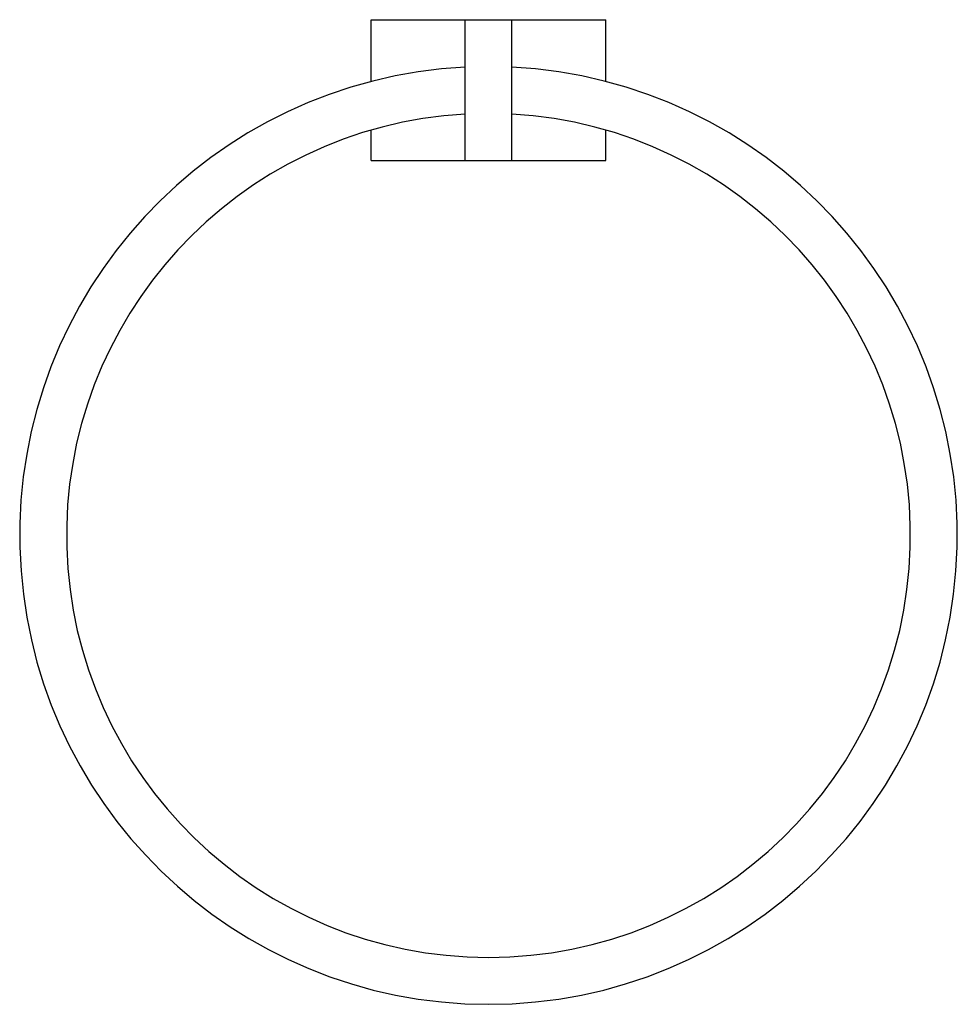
# Model space of a CAD drawing. Extents: x 69.762 to 69.962, y 424.867 to 425.077.
import ezdxf

# ---------------------------------------------------------------- set-up
doc = ezdxf.new("R2010")
doc.units = 0
doc.header["$MEASUREMENT"] = 0
doc.layers.add('LBA', color=1, linetype='CONTINUOUS')

msp = doc.modelspace()

# ---------------------------------------------------------------- linework, layer by layer
at = {"layer": 'LBA'}
for p, q in [((69.836816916, 425.0772278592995), (69.88681691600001, 425.0772278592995)), ((69.836816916, 425.0640524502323), (69.836816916, 425.0772278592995)), ((69.85681691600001, 425.0472278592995), (69.85681691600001, 425.0772278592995)), ((69.866816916, 425.0472278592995), (69.866816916, 425.0772278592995)), ((69.88681691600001, 425.0640524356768), (69.88681691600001, 425.0772278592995)), ((69.836816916, 425.0472278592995), (69.836816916, 425.0536859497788)), ((69.88681691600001, 425.0472278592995), (69.88681691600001, 425.0536859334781)), ((69.836816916, 425.0472278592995), (69.88681691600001, 425.0472278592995))]:
    msp.add_line(p, q, dxfattribs=at)
for radius, start, end in [(0.1, 92.865967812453, 87.13399984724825), (0.09000000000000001, 93.18472056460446, 86.81524349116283)]:
    msp.add_arc((69.86181688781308, 424.9672278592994), radius, start, end, dxfattribs=at)

doc.saveas('drawing.dxf')
